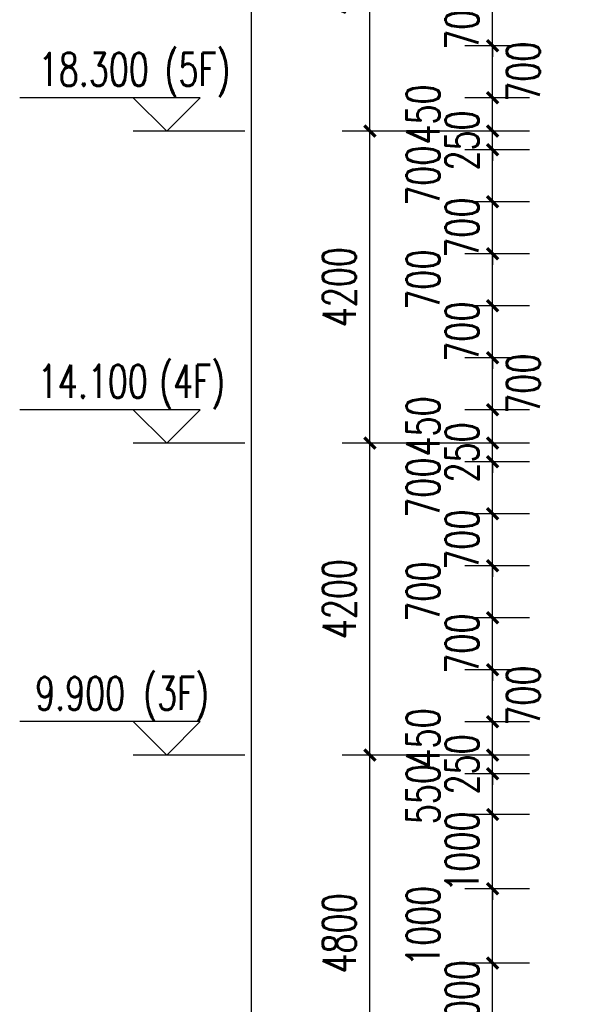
# Model space of a CAD drawing. Header units: millimetres. Extents: x 500457 to 783861, y -293374 to -162131.
# Tile 60 of 116: x 677945 to 685360, y -223806 to -210551. Entities that reach past the tile are written whole.
import ezdxf

# ---------------------------------------------------------------- set-up
doc = ezdxf.new("R2010")
doc.units = ezdxf.units.MM
doc.header["$LTSCALE"] = 1000
for name, color, linetype in [('DIM_ELEV', 3, 'Continuous'), ('PUB_DIM', 3, 'Continuous'), ('PUB_TEXT', 7, 'Continuous')]:
    doc.layers.add(name, color=color, linetype=linetype)
doc.styles.add('_TCH_DIM', font='SIMPLEX', dxfattribs={"bigfont": 'GBCBIG'})
doc.styles.add('_TCH_DIM_T3', font='SIMPLEX', dxfattribs={"width": 0.705882, "bigfont": 'GBCBIG'})
doc.dimstyles.new('_TCH_ARCH&&150', dxfattribs={"dimtxt": 446.25, "dimasz": 150, "dimexe": 375, "dimexo": 450, "dimgap": 189.375, "dimtad": 1, "dimdec": 0, "dimzin": 0, "dimdsep": 46, "dimtxsty": '_TCH_DIM_T3', "dimblk": 'ARCHTICK', "dimcen": 0.09, "dimclrt": 7, "dimazin": 2, "dimtfac": 1, "dimtdec": 0, "dimtix": 1, "dimtmove": 2, "dimatfit": 3, "dimfxl": 1, "dimtolj": 1, "dimtzin": 0, "dimarcsym": 0})

# ---------------------------------------------------------------- blocks, each defined once
blk = doc.blocks.new('_ArchTick')
at = {"color": 0, "linetype": 'ByBlock', "const_width": 0.3}
blk.add_lwpolyline([(-0.5, -0.5), (0.5, 0.5)], dxfattribs=at)
blk = doc.blocks.new('*D59')
at = {"layer": 'Defpoints', "color": 0, "transparency": 16777216}
for p in [(684314, -223251), (685262, -223251), (685262, -224251)]:
    blk.add_point(p, dxfattribs=at)
at = {"layer": 'PUB_DIM', "color": 0, "lineweight": -2, "transparency": 16777216}
for p, q in [((684314, -223251), (684314, -223101)), ((684812, -223251), (683939, -223251)), ((684314, -224251), (684314, -223251)), ((684812, -224251), (683939, -224251)), ((684314, -224251), (684314, -224401))]:
    blk.add_line(p, q, dxfattribs=at)
at = {"layer": 'PUB_DIM', "color": 0, "lineweight": -2, "transparency": 16777216, "xscale": 150, "yscale": 150, "zscale": 150}
for p, rotation in [((684314, -223251), 270), ((684314, -224251), 90)]:
    blk.add_blockref('_ArchTick', p, dxfattribs=dict(at, rotation=rotation))
at = {"layer": 'PUB_DIM', "color": 7, "transparency": 16777216, "insert": (683902, -223751), "char_height": 446.2, "attachment_point": 5, "rotation": 90, "style": '_TCH_DIM_T3'}
blk.add_mtext('\\A1;1000', dxfattribs=at)
blk = doc.blocks.new('*D60')
at = {"layer": 'Defpoints', "color": 0, "transparency": 16777216}
for p in [(684314, -222251), (685262, -222251), (685262, -223251)]:
    blk.add_point(p, dxfattribs=at)
at = {"layer": 'PUB_DIM', "color": 0, "lineweight": -2, "transparency": 16777216}
for p, q in [((684812, -222251), (683939, -222251)), ((684314, -223251), (684314, -222251)), ((684812, -223251), (683939, -223251))]:
    blk.add_line(p, q, dxfattribs=at)
at = {"layer": 'PUB_DIM', "color": 0, "lineweight": -2, "transparency": 16777216, "xscale": 150, "yscale": 150, "zscale": 150}
for p, rotation in [((684314, -222251), 90), ((684314, -223251), 270)]:
    blk.add_blockref('_ArchTick', p, dxfattribs=dict(at, rotation=rotation))
at = {"layer": 'PUB_DIM', "color": 7, "transparency": 16777216, "insert": (683377, -222751), "char_height": 446.2, "attachment_point": 5, "rotation": 90, "style": '_TCH_DIM_T3'}
blk.add_mtext('\\A1;1000', dxfattribs=at)
blk = doc.blocks.new('*D61')
at = {"layer": 'Defpoints', "color": 0, "transparency": 16777216}
for p in [(684314, -221251), (685262, -221251), (685262, -222251)]:
    blk.add_point(p, dxfattribs=at)
at = {"layer": 'PUB_DIM', "color": 0, "lineweight": -2, "transparency": 16777216}
for p, q in [((684314, -221251), (684314, -221101)), ((684812, -221251), (683939, -221251)), ((684314, -222251), (684314, -221251)), ((684812, -222251), (683939, -222251)), ((684314, -222251), (684314, -222401))]:
    blk.add_line(p, q, dxfattribs=at)
at = {"layer": 'PUB_DIM', "color": 0, "lineweight": -2, "transparency": 16777216, "xscale": 150, "yscale": 150, "zscale": 150}
for p, rotation in [((684314, -221251), 270), ((684314, -222251), 90)]:
    blk.add_blockref('_ArchTick', p, dxfattribs=dict(at, rotation=rotation))
at = {"layer": 'PUB_DIM', "color": 7, "transparency": 16777216, "insert": (683902, -221751), "char_height": 446.2, "attachment_point": 5, "rotation": 90, "style": '_TCH_DIM_T3'}
blk.add_mtext('\\A1;1000', dxfattribs=at)
blk = doc.blocks.new('*D62')
at = {"layer": 'Defpoints', "color": 0, "transparency": 16777216}
for p in [(684314, -220701), (685262, -220701), (685262, -221251)]:
    blk.add_point(p, dxfattribs=at)
at = {"layer": 'PUB_DIM', "color": 0, "lineweight": -2, "transparency": 16777216}
for p, q in [((684812, -220701), (683939, -220701)), ((684314, -221251), (684314, -220701)), ((684812, -221251), (683939, -221251))]:
    blk.add_line(p, q, dxfattribs=at)
at = {"layer": 'PUB_DIM', "color": 0, "lineweight": -2, "transparency": 16777216, "xscale": 150, "yscale": 150, "zscale": 150}
for p, rotation in [((684314, -220701), 90), ((684314, -221251), 270)]:
    blk.add_blockref('_ArchTick', p, dxfattribs=dict(at, rotation=rotation))
at = {"layer": 'PUB_DIM', "color": 7, "transparency": 16777216, "insert": (683377, -220976), "char_height": 446.2, "attachment_point": 5, "rotation": 90, "style": '_TCH_DIM_T3'}
blk.add_mtext('\\A1;550', dxfattribs=at)
blk = doc.blocks.new('*D63')
at = {"layer": 'Defpoints', "color": 0, "transparency": 16777216}
for p in [(684314, -220451), (685262, -220451), (685262, -220701)]:
    blk.add_point(p, dxfattribs=at)
at = {"layer": 'PUB_DIM', "color": 0, "lineweight": -2, "transparency": 16777216}
for p, q in [((684314, -220451), (684314, -220301)), ((684812, -220451), (683939, -220451)), ((684314, -220701), (684314, -220451)), ((684812, -220701), (683939, -220701)), ((684314, -220701), (684314, -220851))]:
    blk.add_line(p, q, dxfattribs=at)
at = {"layer": 'PUB_DIM', "color": 0, "lineweight": -2, "transparency": 16777216, "xscale": 150, "yscale": 150, "zscale": 150}
for p, rotation in [((684314, -220451), 270), ((684314, -220701), 90)]:
    blk.add_blockref('_ArchTick', p, dxfattribs=dict(at, rotation=rotation))
at = {"layer": 'PUB_DIM', "color": 7, "transparency": 16777216, "insert": (683902, -220576), "char_height": 446.2, "attachment_point": 5, "rotation": 90, "style": '_TCH_DIM_T3'}
blk.add_mtext('\\A1;250', dxfattribs=at)
blk = doc.blocks.new('*D64')
at = {"layer": 'Defpoints', "color": 0, "transparency": 16777216}
for p in [(684314, -220001), (685262, -220001), (685262, -220451)]:
    blk.add_point(p, dxfattribs=at)
at = {"layer": 'PUB_DIM', "color": 0, "lineweight": -2, "transparency": 16777216}
for p, q in [((684812, -220001), (683939, -220001)), ((684314, -220451), (684314, -220001)), ((684812, -220451), (683939, -220451))]:
    blk.add_line(p, q, dxfattribs=at)
at = {"layer": 'PUB_DIM', "color": 0, "lineweight": -2, "transparency": 16777216, "xscale": 150, "yscale": 150, "zscale": 150}
for p, rotation in [((684314, -220001), 90), ((684314, -220451), 270)]:
    blk.add_blockref('_ArchTick', p, dxfattribs=dict(at, rotation=rotation))
at = {"layer": 'PUB_DIM', "color": 7, "transparency": 16777216, "insert": (683377, -220226), "char_height": 446.2, "attachment_point": 5, "rotation": 90, "style": '_TCH_DIM_T3'}
blk.add_mtext('\\A1;450', dxfattribs=at)
blk = doc.blocks.new('*D65')
at = {"layer": 'Defpoints', "color": 0, "transparency": 16777216}
for p in [(684314, -219301), (685262, -219301), (685262, -220001)]:
    blk.add_point(p, dxfattribs=at)
at = {"layer": 'PUB_DIM', "color": 0, "lineweight": -2, "transparency": 16777216}
for p, q in [((684812, -219301), (683939, -219301)), ((684314, -220001), (684314, -219301)), ((684812, -220001), (683939, -220001))]:
    blk.add_line(p, q, dxfattribs=at)
at = {"layer": 'PUB_DIM', "color": 0, "lineweight": -2, "transparency": 16777216, "xscale": 150, "yscale": 150, "zscale": 150}
for p, rotation in [((684314, -219301), 90), ((684314, -220001), 270)]:
    blk.add_blockref('_ArchTick', p, dxfattribs=dict(at, rotation=rotation))
at = {"layer": 'PUB_DIM', "color": 7, "transparency": 16777216, "insert": (684727, -219651), "char_height": 446.2, "attachment_point": 5, "rotation": 90, "style": '_TCH_DIM_T3'}
blk.add_mtext('\\A1;700', dxfattribs=at)
blk = doc.blocks.new('*D66')
at = {"layer": 'Defpoints', "color": 0, "transparency": 16777216}
for p in [(684314, -218601), (685262, -218601), (685262, -219301)]:
    blk.add_point(p, dxfattribs=at)
at = {"layer": 'PUB_DIM', "color": 0, "lineweight": -2, "transparency": 16777216}
for p, q in [((684314, -218601), (684314, -218451)), ((684812, -218601), (683939, -218601)), ((684314, -219301), (684314, -218601)), ((684812, -219301), (683939, -219301)), ((684314, -219301), (684314, -219451))]:
    blk.add_line(p, q, dxfattribs=at)
at = {"layer": 'PUB_DIM', "color": 0, "lineweight": -2, "transparency": 16777216, "xscale": 150, "yscale": 150, "zscale": 150}
for p, rotation in [((684314, -218601), 270), ((684314, -219301), 90)]:
    blk.add_blockref('_ArchTick', p, dxfattribs=dict(at, rotation=rotation))
at = {"layer": 'PUB_DIM', "color": 7, "transparency": 16777216, "insert": (683902, -218951), "char_height": 446.2, "attachment_point": 5, "rotation": 90, "style": '_TCH_DIM_T3'}
blk.add_mtext('\\A1;700', dxfattribs=at)
blk = doc.blocks.new('*D67')
at = {"layer": 'Defpoints', "color": 0, "transparency": 16777216}
for p in [(684314, -217901), (685262, -217901), (685262, -218601)]:
    blk.add_point(p, dxfattribs=at)
at = {"layer": 'PUB_DIM', "color": 0, "lineweight": -2, "transparency": 16777216}
for p, q in [((684812, -217901), (683939, -217901)), ((684314, -218601), (684314, -217901)), ((684812, -218601), (683939, -218601))]:
    blk.add_line(p, q, dxfattribs=at)
at = {"layer": 'PUB_DIM', "color": 0, "lineweight": -2, "transparency": 16777216, "xscale": 150, "yscale": 150, "zscale": 150}
for p, rotation in [((684314, -217901), 90), ((684314, -218601), 270)]:
    blk.add_blockref('_ArchTick', p, dxfattribs=dict(at, rotation=rotation))
at = {"layer": 'PUB_DIM', "color": 7, "transparency": 16777216, "insert": (683377, -218251), "char_height": 446.2, "attachment_point": 5, "rotation": 90, "style": '_TCH_DIM_T3'}
blk.add_mtext('\\A1;700', dxfattribs=at)
blk = doc.blocks.new('*D68')
at = {"layer": 'Defpoints', "color": 0, "transparency": 16777216}
for p in [(684314, -217201), (685262, -217201), (685262, -217901)]:
    blk.add_point(p, dxfattribs=at)
at = {"layer": 'PUB_DIM', "color": 0, "lineweight": -2, "transparency": 16777216}
for p, q in [((684314, -217201), (684314, -217051)), ((684812, -217201), (683939, -217201)), ((684314, -217901), (684314, -217201)), ((684812, -217901), (683939, -217901)), ((684314, -217901), (684314, -218051))]:
    blk.add_line(p, q, dxfattribs=at)
at = {"layer": 'PUB_DIM', "color": 0, "lineweight": -2, "transparency": 16777216, "xscale": 150, "yscale": 150, "zscale": 150}
for p, rotation in [((684314, -217201), 270), ((684314, -217901), 90)]:
    blk.add_blockref('_ArchTick', p, dxfattribs=dict(at, rotation=rotation))
at = {"layer": 'PUB_DIM', "color": 7, "transparency": 16777216, "insert": (683902, -217551), "char_height": 446.2, "attachment_point": 5, "rotation": 90, "style": '_TCH_DIM_T3'}
blk.add_mtext('\\A1;700', dxfattribs=at)
blk = doc.blocks.new('*D69')
at = {"layer": 'Defpoints', "color": 0, "transparency": 16777216}
for p in [(684314, -216501), (685262, -216501), (685262, -217201)]:
    blk.add_point(p, dxfattribs=at)
at = {"layer": 'PUB_DIM', "color": 0, "lineweight": -2, "transparency": 16777216}
for p, q in [((684812, -216501), (683939, -216501)), ((684314, -217201), (684314, -216501)), ((684812, -217201), (683939, -217201))]:
    blk.add_line(p, q, dxfattribs=at)
at = {"layer": 'PUB_DIM', "color": 0, "lineweight": -2, "transparency": 16777216, "xscale": 150, "yscale": 150, "zscale": 150}
for p, rotation in [((684314, -216501), 90), ((684314, -217201), 270)]:
    blk.add_blockref('_ArchTick', p, dxfattribs=dict(at, rotation=rotation))
at = {"layer": 'PUB_DIM', "color": 7, "transparency": 16777216, "insert": (683377, -216851), "char_height": 446.2, "attachment_point": 5, "rotation": 90, "style": '_TCH_DIM_T3'}
blk.add_mtext('\\A1;700', dxfattribs=at)
blk = doc.blocks.new('*D70')
at = {"layer": 'Defpoints', "color": 0, "transparency": 16777216}
for p in [(684314, -216251), (685262, -216251), (685262, -216501)]:
    blk.add_point(p, dxfattribs=at)
at = {"layer": 'PUB_DIM', "color": 0, "lineweight": -2, "transparency": 16777216}
for p, q in [((684314, -216251), (684314, -216101)), ((684812, -216251), (683939, -216251)), ((684314, -216501), (684314, -216251)), ((684812, -216501), (683939, -216501)), ((684314, -216501), (684314, -216651))]:
    blk.add_line(p, q, dxfattribs=at)
at = {"layer": 'PUB_DIM', "color": 0, "lineweight": -2, "transparency": 16777216, "xscale": 150, "yscale": 150, "zscale": 150}
for p, rotation in [((684314, -216251), 270), ((684314, -216501), 90)]:
    blk.add_blockref('_ArchTick', p, dxfattribs=dict(at, rotation=rotation))
at = {"layer": 'PUB_DIM', "color": 7, "transparency": 16777216, "insert": (683902, -216376), "char_height": 446.2, "attachment_point": 5, "rotation": 90, "style": '_TCH_DIM_T3'}
blk.add_mtext('\\A1;250', dxfattribs=at)
blk = doc.blocks.new('*D71')
at = {"layer": 'Defpoints', "color": 0, "transparency": 16777216}
for p in [(684314, -215801), (685262, -215801), (685262, -216251)]:
    blk.add_point(p, dxfattribs=at)
at = {"layer": 'PUB_DIM', "color": 0, "lineweight": -2, "transparency": 16777216}
for p, q in [((684812, -215801), (683939, -215801)), ((684314, -216251), (684314, -215801)), ((684812, -216251), (683939, -216251))]:
    blk.add_line(p, q, dxfattribs=at)
at = {"layer": 'PUB_DIM', "color": 0, "lineweight": -2, "transparency": 16777216, "xscale": 150, "yscale": 150, "zscale": 150}
for p, rotation in [((684314, -215801), 90), ((684314, -216251), 270)]:
    blk.add_blockref('_ArchTick', p, dxfattribs=dict(at, rotation=rotation))
at = {"layer": 'PUB_DIM', "color": 7, "transparency": 16777216, "insert": (683377, -216026), "char_height": 446.2, "attachment_point": 5, "rotation": 90, "style": '_TCH_DIM_T3'}
blk.add_mtext('\\A1;450', dxfattribs=at)
blk = doc.blocks.new('*D72')
at = {"layer": 'Defpoints', "color": 0, "transparency": 16777216}
for p in [(684314, -215101), (685262, -215101), (685262, -215801)]:
    blk.add_point(p, dxfattribs=at)
at = {"layer": 'PUB_DIM', "color": 0, "lineweight": -2, "transparency": 16777216}
for p, q in [((684812, -215101), (683939, -215101)), ((684314, -215801), (684314, -215101)), ((684812, -215801), (683939, -215801))]:
    blk.add_line(p, q, dxfattribs=at)
at = {"layer": 'PUB_DIM', "color": 0, "lineweight": -2, "transparency": 16777216, "xscale": 150, "yscale": 150, "zscale": 150}
for p, rotation in [((684314, -215101), 90), ((684314, -215801), 270)]:
    blk.add_blockref('_ArchTick', p, dxfattribs=dict(at, rotation=rotation))
at = {"layer": 'PUB_DIM', "color": 7, "transparency": 16777216, "insert": (684727, -215451), "char_height": 446.2, "attachment_point": 5, "rotation": 90, "style": '_TCH_DIM_T3'}
blk.add_mtext('\\A1;700', dxfattribs=at)
blk = doc.blocks.new('*D73')
at = {"layer": 'Defpoints', "color": 0, "transparency": 16777216}
for p in [(684314, -214401), (685262, -214401), (685262, -215101)]:
    blk.add_point(p, dxfattribs=at)
at = {"layer": 'PUB_DIM', "color": 0, "lineweight": -2, "transparency": 16777216}
for p, q in [((684314, -214401), (684314, -214251)), ((684812, -214401), (683939, -214401)), ((684314, -215101), (684314, -214401)), ((684812, -215101), (683939, -215101)), ((684314, -215101), (684314, -215251))]:
    blk.add_line(p, q, dxfattribs=at)
at = {"layer": 'PUB_DIM', "color": 0, "lineweight": -2, "transparency": 16777216, "xscale": 150, "yscale": 150, "zscale": 150}
for p, rotation in [((684314, -214401), 270), ((684314, -215101), 90)]:
    blk.add_blockref('_ArchTick', p, dxfattribs=dict(at, rotation=rotation))
at = {"layer": 'PUB_DIM', "color": 7, "transparency": 16777216, "insert": (683902, -214751), "char_height": 446.2, "attachment_point": 5, "rotation": 90, "style": '_TCH_DIM_T3'}
blk.add_mtext('\\A1;700', dxfattribs=at)
blk = doc.blocks.new('*D74')
at = {"layer": 'Defpoints', "color": 0, "transparency": 16777216}
for p in [(684314, -213701), (685262, -213701), (685262, -214401)]:
    blk.add_point(p, dxfattribs=at)
at = {"layer": 'PUB_DIM', "color": 0, "lineweight": -2, "transparency": 16777216}
for p, q in [((684812, -213701), (683939, -213701)), ((684314, -214401), (684314, -213701)), ((684812, -214401), (683939, -214401))]:
    blk.add_line(p, q, dxfattribs=at)
at = {"layer": 'PUB_DIM', "color": 0, "lineweight": -2, "transparency": 16777216, "xscale": 150, "yscale": 150, "zscale": 150}
for p, rotation in [((684314, -213701), 90), ((684314, -214401), 270)]:
    blk.add_blockref('_ArchTick', p, dxfattribs=dict(at, rotation=rotation))
at = {"layer": 'PUB_DIM', "color": 7, "transparency": 16777216, "insert": (683377, -214051), "char_height": 446.2, "attachment_point": 5, "rotation": 90, "style": '_TCH_DIM_T3'}
blk.add_mtext('\\A1;700', dxfattribs=at)
blk = doc.blocks.new('*D75')
at = {"layer": 'Defpoints', "color": 0, "transparency": 16777216}
for p in [(684314, -213001), (685262, -213001), (685262, -213701)]:
    blk.add_point(p, dxfattribs=at)
at = {"layer": 'PUB_DIM', "color": 0, "lineweight": -2, "transparency": 16777216}
for p, q in [((684314, -213001), (684314, -212851)), ((684812, -213001), (683939, -213001)), ((684314, -213701), (684314, -213001)), ((684812, -213701), (683939, -213701)), ((684314, -213701), (684314, -213851))]:
    blk.add_line(p, q, dxfattribs=at)
at = {"layer": 'PUB_DIM', "color": 0, "lineweight": -2, "transparency": 16777216, "xscale": 150, "yscale": 150, "zscale": 150}
for p, rotation in [((684314, -213001), 270), ((684314, -213701), 90)]:
    blk.add_blockref('_ArchTick', p, dxfattribs=dict(at, rotation=rotation))
at = {"layer": 'PUB_DIM', "color": 7, "transparency": 16777216, "insert": (683902, -213351), "char_height": 446.2, "attachment_point": 5, "rotation": 90, "style": '_TCH_DIM_T3'}
blk.add_mtext('\\A1;700', dxfattribs=at)
blk = doc.blocks.new('*D76')
at = {"layer": 'Defpoints', "color": 0, "transparency": 16777216}
for p in [(684314, -212301), (685262, -212301), (685262, -213001)]:
    blk.add_point(p, dxfattribs=at)
at = {"layer": 'PUB_DIM', "color": 0, "lineweight": -2, "transparency": 16777216}
for p, q in [((684812, -212301), (683939, -212301)), ((684314, -213001), (684314, -212301)), ((684812, -213001), (683939, -213001))]:
    blk.add_line(p, q, dxfattribs=at)
at = {"layer": 'PUB_DIM', "color": 0, "lineweight": -2, "transparency": 16777216, "xscale": 150, "yscale": 150, "zscale": 150}
for p, rotation in [((684314, -212301), 90), ((684314, -213001), 270)]:
    blk.add_blockref('_ArchTick', p, dxfattribs=dict(at, rotation=rotation))
at = {"layer": 'PUB_DIM', "color": 7, "transparency": 16777216, "insert": (683377, -212651), "char_height": 446.2, "attachment_point": 5, "rotation": 90, "style": '_TCH_DIM_T3'}
blk.add_mtext('\\A1;700', dxfattribs=at)
blk = doc.blocks.new('*D77')
at = {"layer": 'Defpoints', "color": 0, "transparency": 16777216}
for p in [(684314, -212051), (685262, -212051), (685262, -212301)]:
    blk.add_point(p, dxfattribs=at)
at = {"layer": 'PUB_DIM', "color": 0, "lineweight": -2, "transparency": 16777216}
for p, q in [((684314, -212051), (684314, -211901)), ((684812, -212051), (683939, -212051)), ((684314, -212301), (684314, -212051)), ((684812, -212301), (683939, -212301)), ((684314, -212301), (684314, -212451))]:
    blk.add_line(p, q, dxfattribs=at)
at = {"layer": 'PUB_DIM', "color": 0, "lineweight": -2, "transparency": 16777216, "xscale": 150, "yscale": 150, "zscale": 150}
for p, rotation in [((684314, -212051), 270), ((684314, -212301), 90)]:
    blk.add_blockref('_ArchTick', p, dxfattribs=dict(at, rotation=rotation))
at = {"layer": 'PUB_DIM', "color": 7, "transparency": 16777216, "insert": (683902, -212176), "char_height": 446.2, "attachment_point": 5, "rotation": 90, "style": '_TCH_DIM_T3'}
blk.add_mtext('\\A1;250', dxfattribs=at)
blk = doc.blocks.new('*D78')
at = {"layer": 'Defpoints', "color": 0, "transparency": 16777216}
for p in [(684314, -211601), (685262, -211601), (685262, -212051)]:
    blk.add_point(p, dxfattribs=at)
at = {"layer": 'PUB_DIM', "color": 0, "lineweight": -2, "transparency": 16777216}
for p, q in [((684812, -211601), (683939, -211601)), ((684314, -212051), (684314, -211601)), ((684812, -212051), (683939, -212051))]:
    blk.add_line(p, q, dxfattribs=at)
at = {"layer": 'PUB_DIM', "color": 0, "lineweight": -2, "transparency": 16777216, "xscale": 150, "yscale": 150, "zscale": 150}
for p, rotation in [((684314, -211601), 90), ((684314, -212051), 270)]:
    blk.add_blockref('_ArchTick', p, dxfattribs=dict(at, rotation=rotation))
at = {"layer": 'PUB_DIM', "color": 7, "transparency": 16777216, "insert": (683377, -211826), "char_height": 446.2, "attachment_point": 5, "rotation": 90, "style": '_TCH_DIM_T3'}
blk.add_mtext('\\A1;450', dxfattribs=at)
blk = doc.blocks.new('*D79')
at = {"layer": 'Defpoints', "color": 0, "transparency": 16777216}
for p in [(684314, -210901), (685262, -210901), (685262, -211601)]:
    blk.add_point(p, dxfattribs=at)
at = {"layer": 'PUB_DIM', "color": 0, "lineweight": -2, "transparency": 16777216}
for p, q in [((684812, -210901), (683939, -210901)), ((684314, -211601), (684314, -210901)), ((684812, -211601), (683939, -211601))]:
    blk.add_line(p, q, dxfattribs=at)
at = {"layer": 'PUB_DIM', "color": 0, "lineweight": -2, "transparency": 16777216, "xscale": 150, "yscale": 150, "zscale": 150}
for p, rotation in [((684314, -210901), 90), ((684314, -211601), 270)]:
    blk.add_blockref('_ArchTick', p, dxfattribs=dict(at, rotation=rotation))
at = {"layer": 'PUB_DIM', "color": 7, "transparency": 16777216, "insert": (684727, -211251), "char_height": 446.2, "attachment_point": 5, "rotation": 90, "style": '_TCH_DIM_T3'}
blk.add_mtext('\\A1;700', dxfattribs=at)
blk = doc.blocks.new('*D80')
at = {"layer": 'Defpoints', "color": 0, "transparency": 16777216}
for p in [(684314, -210201), (685262, -210201), (685262, -210901)]:
    blk.add_point(p, dxfattribs=at)
at = {"layer": 'PUB_DIM', "color": 0, "lineweight": -2, "transparency": 16777216}
for p, q in [((684314, -210201), (684314, -210051)), ((684812, -210201), (683939, -210201)), ((684314, -210901), (684314, -210201)), ((684812, -210901), (683939, -210901)), ((684314, -210901), (684314, -211051))]:
    blk.add_line(p, q, dxfattribs=at)
at = {"layer": 'PUB_DIM', "color": 0, "lineweight": -2, "transparency": 16777216, "xscale": 150, "yscale": 150, "zscale": 150}
for p, rotation in [((684314, -210201), 270), ((684314, -210901), 90)]:
    blk.add_blockref('_ArchTick', p, dxfattribs=dict(at, rotation=rotation))
at = {"layer": 'PUB_DIM', "color": 7, "transparency": 16777216, "insert": (683902, -210551), "char_height": 446.2, "attachment_point": 5, "rotation": 90, "style": '_TCH_DIM_T3'}
blk.add_mtext('\\A1;700', dxfattribs=at)
blk = doc.blocks.new('*D127')
at = {"layer": 'Defpoints', "color": 0, "transparency": 16777216}
for p in [(681065, -182051), (685360, -182051), (685360, -235951)]:
    blk.add_point(p, dxfattribs=at)
at = {"layer": 'PUB_DIM', "color": 0, "lineweight": -2, "transparency": 16777216}
for p, q in [((684910, -182051), (680690, -182051)), ((681065, -235951), (681065, -182051)), ((684910, -235951), (680690, -235951))]:
    blk.add_line(p, q, dxfattribs=at)
at = {"layer": 'PUB_DIM', "color": 0, "lineweight": -2, "transparency": 16777216, "xscale": 150, "yscale": 150, "zscale": 150}
for p, rotation in [((681065, -182051), 90), ((681065, -235951), 270)]:
    blk.add_blockref('_ArchTick', p, dxfattribs=dict(at, rotation=rotation))
at = {"layer": 'PUB_DIM', "color": 7, "transparency": 16777216, "insert": (680653, -209001), "char_height": 446.2, "attachment_point": 5, "rotation": 90, "style": '_TCH_DIM_T3'}
blk.add_mtext('\\A1;53900', dxfattribs=at)
blk = doc.blocks.new('*D131')
at = {"layer": 'Defpoints', "color": 0, "transparency": 16777216}
for p in [(682661, -220451), (684625, -220451), (684625, -225251)]:
    blk.add_point(p, dxfattribs=at)
at = {"layer": 'PUB_DIM', "color": 0, "lineweight": -2, "transparency": 16777216}
for p, q in [((684175, -220451), (682286, -220451)), ((682661, -225251), (682661, -220451)), ((684175, -225251), (682286, -225251))]:
    blk.add_line(p, q, dxfattribs=at)
at = {"layer": 'PUB_DIM', "color": 0, "lineweight": -2, "transparency": 16777216, "xscale": 150, "yscale": 150, "zscale": 150}
for p, rotation in [((682661, -220451), 90), ((682661, -225251), 270)]:
    blk.add_blockref('_ArchTick', p, dxfattribs=dict(at, rotation=rotation))
at = {"layer": 'PUB_DIM', "color": 7, "transparency": 16777216, "insert": (682249, -222851), "char_height": 446.2, "attachment_point": 5, "rotation": 90, "style": '_TCH_DIM_T3'}
blk.add_mtext('\\A1;4800', dxfattribs=at)
blk = doc.blocks.new('*D132')
at = {"layer": 'Defpoints', "color": 0, "transparency": 16777216}
for p in [(682661, -216251), (684625, -216251), (684625, -220451)]:
    blk.add_point(p, dxfattribs=at)
at = {"layer": 'PUB_DIM', "color": 0, "lineweight": -2, "transparency": 16777216}
for p, q in [((684175, -216251), (682286, -216251)), ((682661, -220451), (682661, -216251)), ((684175, -220451), (682286, -220451))]:
    blk.add_line(p, q, dxfattribs=at)
at = {"layer": 'PUB_DIM', "color": 0, "lineweight": -2, "transparency": 16777216, "xscale": 150, "yscale": 150, "zscale": 150}
for p, rotation in [((682661, -216251), 90), ((682661, -220451), 270)]:
    blk.add_blockref('_ArchTick', p, dxfattribs=dict(at, rotation=rotation))
at = {"layer": 'PUB_DIM', "color": 7, "transparency": 16777216, "insert": (682249, -218351), "char_height": 446.2, "attachment_point": 5, "rotation": 90, "style": '_TCH_DIM_T3'}
blk.add_mtext('\\A1;4200', dxfattribs=at)
blk = doc.blocks.new('*D133')
at = {"layer": 'Defpoints', "color": 0, "transparency": 16777216}
for p in [(682661, -212051), (684625, -212051), (684625, -216251)]:
    blk.add_point(p, dxfattribs=at)
at = {"layer": 'PUB_DIM', "color": 0, "lineweight": -2, "transparency": 16777216}
for p, q in [((684175, -212051), (682286, -212051)), ((682661, -216251), (682661, -212051)), ((684175, -216251), (682286, -216251))]:
    blk.add_line(p, q, dxfattribs=at)
at = {"layer": 'PUB_DIM', "color": 0, "lineweight": -2, "transparency": 16777216, "xscale": 150, "yscale": 150, "zscale": 150}
for p, rotation in [((682661, -212051), 90), ((682661, -216251), 270)]:
    blk.add_blockref('_ArchTick', p, dxfattribs=dict(at, rotation=rotation))
at = {"layer": 'PUB_DIM', "color": 7, "transparency": 16777216, "insert": (682249, -214151), "char_height": 446.2, "attachment_point": 5, "rotation": 90, "style": '_TCH_DIM_T3'}
blk.add_mtext('\\A1;4200', dxfattribs=at)
blk = doc.blocks.new('*D134')
at = {"layer": 'Defpoints', "color": 0, "transparency": 16777216}
for p in [(682661, -207851), (684625, -207851), (684625, -212051)]:
    blk.add_point(p, dxfattribs=at)
at = {"layer": 'PUB_DIM', "color": 0, "lineweight": -2, "transparency": 16777216}
for p, q in [((684175, -207851), (682286, -207851)), ((682661, -212051), (682661, -207851)), ((684175, -212051), (682286, -212051))]:
    blk.add_line(p, q, dxfattribs=at)
at = {"layer": 'PUB_DIM', "color": 0, "lineweight": -2, "transparency": 16777216, "xscale": 150, "yscale": 150, "zscale": 150}
for p, rotation in [((682661, -207851), 90), ((682661, -212051), 270)]:
    blk.add_blockref('_ArchTick', p, dxfattribs=dict(at, rotation=rotation))
at = {"layer": 'PUB_DIM', "color": 7, "transparency": 16777216, "insert": (682249, -209951), "char_height": 446.2, "attachment_point": 5, "rotation": 90, "style": '_TCH_DIM_T3'}
blk.add_mtext('\\A1;4200', dxfattribs=at)

msp = doc.modelspace()

# ---------------------------------------------------------------- linework, layer by layer
at = {"layer": 'DIM_ELEV'}
for p, q in [((680375.1, -211600.7), (677945.1, -211600.7)), ((679925.1, -212050.7), (679475.1, -211600.7)), ((679925.1, -212050.7), (680375.1, -211600.7)), ((680975.1, -212050.7), (679475.1, -212050.7)), ((680375.1, -215800.7), (677945.1, -215800.7)), ((679925.1, -216250.7), (679475.1, -215800.7)), ((679925.1, -216250.7), (680375.1, -215800.7)), ((680975.1, -216250.7), (679475.1, -216250.7)), ((680375.1, -220000.7), (677945.1, -220000.7)), ((679925.1, -220450.7), (679475.1, -220000.7)), ((679925.1, -220450.7), (680375.1, -220000.7)), ((680975.1, -220450.7), (679475.1, -220450.7))]:
    msp.add_line(p, q, dxfattribs=at)

# ---------------------------------------------------------------- texts
at = {"layer": 'PUB_TEXT', "style": '_TCH_DIM', "width": 0.705882}
for s, p in [('18.300', (678200.1, -211443.2)), ('(5F)', (679895.1, -211443.2)), ('14.100', (678188.1, -215643.2)), ('(4F)', (679823.1, -215643.2)), ('(3F)', (679607.1, -219843.2)), ('9.900', (678152.1, -219843.2))]:
    msp.add_text(s, height=446.25, dxfattribs=at).set_placement(p)

# ---------------------------------------------------------------- dimensions: what is measured, and where the dimension line sits
at = {"layer": 'PUB_DIM'}
for p1, p2, distance, picture, middle in [((685360.2, -235950.7), (685360.2, -182050.7), 4295.1, '*D127', (680652.6, -209000.7)), ((684624.9, -212050.7), (684624.9, -207850.7), 1963.5, '*D134', (682248.9, -209950.7)), ((685261.9, -210900.7), (685261.9, -210200.7), 947.8, '*D80', (683901.6, -210550.7)), ((685261.9, -212300.7), (685261.9, -212050.7), 947.8, '*D77', (683901.6, -212175.7)), ((684624.9, -216250.7), (684624.9, -212050.7), 1963.5, '*D133', (682248.9, -214150.7)), ((685261.9, -213700.7), (685261.9, -213000.7), 947.8, '*D75', (683901.6, -213350.7)), ((685261.9, -215100.7), (685261.9, -214400.7), 947.8, '*D73', (683901.6, -214750.7)), ((685261.9, -216500.7), (685261.9, -216250.7), 947.8, '*D70', (683901.6, -216375.7)), ((684624.9, -220450.7), (684624.9, -216250.7), 1963.5, '*D132', (682248.9, -218350.7)), ((685261.9, -217900.7), (685261.9, -217200.7), 947.8, '*D68', (683901.6, -217550.7)), ((685261.9, -219300.7), (685261.9, -218600.7), 947.8, '*D66', (683901.6, -218950.7)), ((685261.9, -220700.7), (685261.9, -220450.7), 947.8, '*D63', (683901.6, -220575.7)), ((684624.9, -225250.7), (684624.9, -220450.7), 1963.5, '*D131', (682248.9, -222850.7)), ((685261.9, -222250.7), (685261.9, -221250.7), 947.8, '*D61', (683901.6, -221750.7)), ((685261.9, -224250.7), (685261.9, -223250.7), 947.8, '*D59', (683901.6, -223750.7))]:
    dim = msp.add_aligned_dim(p1=p1, p2=p2, distance=distance, dimstyle='_TCH_ARCH&&150', dxfattribs=at)
    dim.commit()
    dim.dimension.update_dxf_attribs({"geometry": picture, "text_midpoint": middle})
for base, p1, p2, picture, middle in [((684314.1, -210900.7), (685261.9, -211600.7), (685261.9, -210900.7), '*D79', (684726.6, -211250.7)), ((684314.1, -211600.7), (685261.9, -212050.7), (685261.9, -211600.7), '*D78', (683376.6, -211825.7)), ((684314.1, -212300.7), (685261.9, -213000.7), (685261.9, -212300.7), '*D76', (683376.6, -212650.7)), ((684314.1, -213700.7), (685261.9, -214400.7), (685261.9, -213700.7), '*D74', (683376.6, -214050.7)), ((684314.1, -215100.7), (685261.9, -215800.7), (685261.9, -215100.7), '*D72', (684726.6, -215450.7)), ((684314.1, -215800.7), (685261.9, -216250.7), (685261.9, -215800.7), '*D71', (683376.6, -216025.7)), ((684314.1, -216500.7), (685261.9, -217200.7), (685261.9, -216500.7), '*D69', (683376.6, -216850.7)), ((684314.1, -217900.7), (685261.9, -218600.7), (685261.9, -217900.7), '*D67', (683376.6, -218250.7)), ((684314.1, -219300.7), (685261.9, -220000.7), (685261.9, -219300.7), '*D65', (684726.6, -219650.7)), ((684314.1, -220000.7), (685261.9, -220450.7), (685261.9, -220000.7), '*D64', (683376.6, -220225.7)), ((684314.1, -220700.7), (685261.9, -221250.7), (685261.9, -220700.7), '*D62', (683376.6, -220975.7)), ((684314.1, -222250.7), (685261.9, -223250.7), (685261.9, -222250.7), '*D60', (683376.6, -222750.7))]:
    dim = msp.add_linear_dim(base=base, p1=p1, p2=p2, angle=90, dimstyle='_TCH_ARCH&&150', dxfattribs=at)
    dim.commit()
    dim.dimension.update_dxf_attribs({"geometry": picture, "text_midpoint": middle, "dimtype": 129})

doc.saveas('drawing.dxf')
